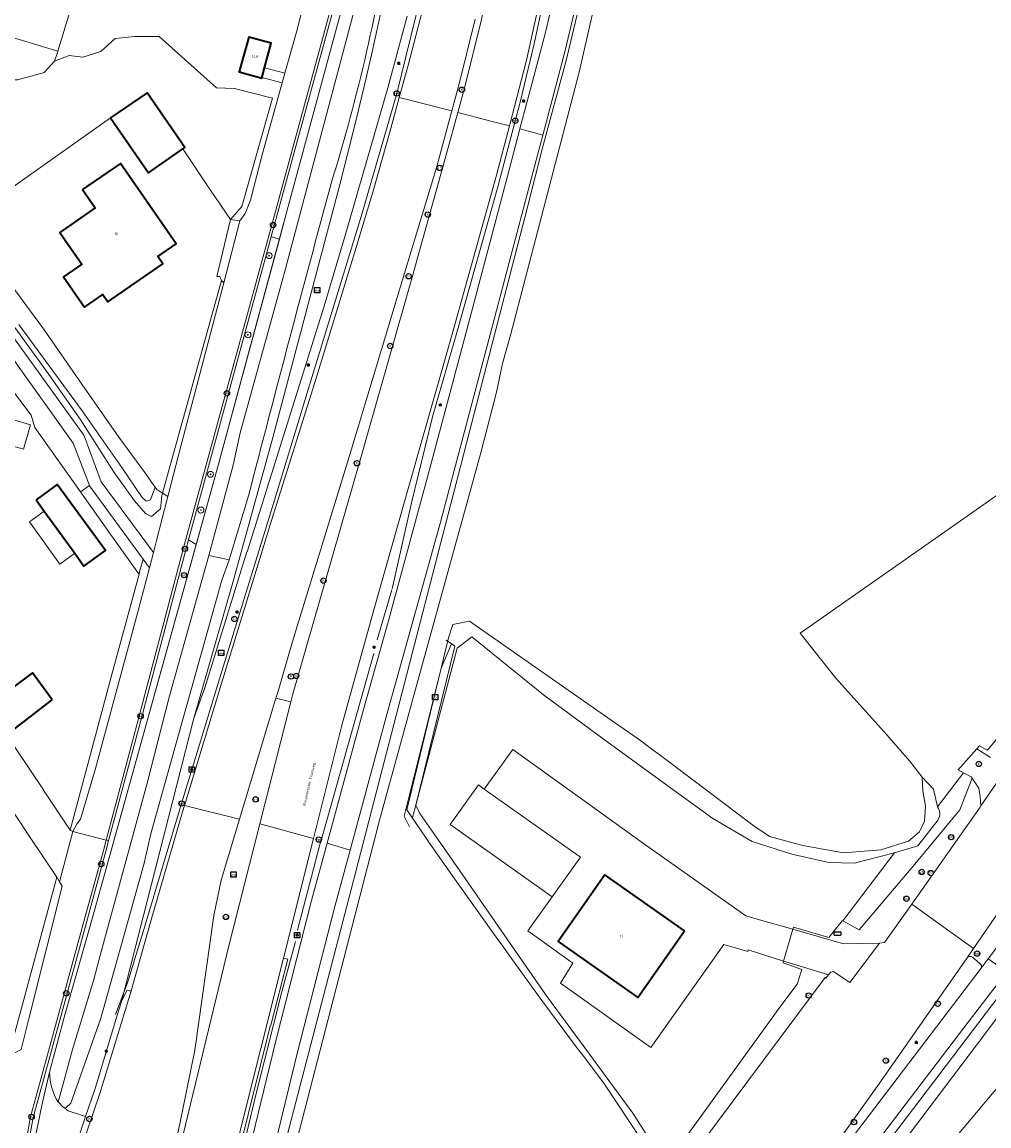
# Model space of a CAD drawing. Header units: metres. Extents: x 73718 to 76933, y 443658 to 446696.
# Tile 74 of 161: x 75033 to 75164, y 445625 to 445774. Entities that reach past the tile are written whole.
import ezdxf
from ezdxf.enums import TextEntityAlignment as Align

# ---------------------------------------------------------------- set-up
doc = ezdxf.new("R2010")
doc.units = ezdxf.units.M
for name, color, linetype, lineweight in [('B-WE-GK-BESCHOEIING-G', 130, 'GK-BESCHOEIING-SO', 18), ('B-WE-GR-BEPLANTING_CULTUUR_HEESTERS-GV', 90, 'Continuous', 18), ('B-WE-GR-BOOM-S', 90, 'Continuous', 25), ('B-WE-GR-HAAG-G', 90, 'GR-HAAG1-SO', 13), ('B-WE-IE-MEUBILAIR-S', 7, 'Continuous', 25), ('B-WE-IE-MEUBILAIR_WEGMEUBILAIR-G', 7, 'Continuous', 18), ('B-WE-IE-TERREINAFSCHEIDING_KUNSTMATIG_HEKWERK-G', 20, 'IE-TERREINAFSCHEIDING_KUNSTMATIG-SO', 18), ('B-WE-KW-KUNSTWERK_GELUIDSWERING_SCHERM-G', 170, 'Continuous', 18), ('B-WE-OG-BEBOUWING-GV', 7, 'Continuous', 35), ('B-WE-OG-BEBOUWING-T18', 10, 'Continuous', 18), ('B-WE-OG-BEBOUWING_LUIFEL-GV', 7, 'Continuous', 18), ('B-WE-OG-BEBOUWING_OVERBOUWING-GV', 7, 'Continuous', 18), ('B-WE-OG-BEBOUWING_SCHUUR-GV', 7, 'Continuous', 18), ('B-WE-OG-TERREIN_BEGROEID-GV', 7, 'Continuous', 18), ('B-WE-OG-TERREIN_ERF-GV', 7, 'Continuous', 18), ('B-WE-OG-TERREIN_OEVER-GV', 7, 'Continuous', 18), ('B-WE-OG-TOPOGRAFIE-T18', 10, 'Continuous', 18), ('B-WE-OG-WATER_SLOOT-GV', 120, 'Continuous', 18), ('B-WE-OG-WEG-GV', 7, 'Continuous', 18), ('B-WE-VH-GESLOTENVERHARDING_ASFALT-GV', 10, 'Continuous', 18), ('B-WE-VH-GESLOTENVERHARDING_BETON-GV', 10, 'Continuous', 18), ('B-WE-VH-GESLOTENVERHARDING_KUNSTSTOF-GV', 10, 'Continuous', 18), ('B-WE-VH-HALFVERHARDING-GV', 130, 'Continuous', 18), ('B-WE-VH-HALFVERHARDING_GRASBETONSTEEN-GV', 130, 'Continuous', 18), ('B-WE-VH-ONVERHARD-GV', 252, 'Continuous', 18), ('B-WE-VH-OPENVERHARDING-GV', 30, 'Continuous', 18), ('B-WE-VH-OPENVERHARDING_BETONELEMENT-GV', 30, 'Continuous', 18), ('B-WE-VH-OPENVERHARDING_BETONSTRAATSTEEN-GV', 30, 'Continuous', 18), ('B-WE-VH-OPENVERHARDING_TEGEL-GV', 30, 'Continuous', 18)]:
    doc.layers.add(name, color=color, linetype=linetype, lineweight=lineweight)
doc.styles.add('NLCS-ISO', font='NLCS-ISO.ttf')
doc.styles.add('NLCS-ISO-M200-T18', font='NLCS-ISO.ttf', dxfattribs={"height": 0.36})
doc.linetypes.add('GK-BESCHOEIING-SO', pattern='A,18,-3,[1,NLCS.SHX,S=0.6,R=0,X=0,Y=0],-3', length=24)
doc.linetypes.add('GR-HAAG1-SO', pattern='A,6,[176,NLCS.SHX,S=0.125,R=0,X=0,Y=0],-2', length=8)
doc.linetypes.add('IE-TERREINAFSCHEIDING_KUNSTMATIG-SO', pattern='A,4,[82,NLCS.SHX,S=0.75,R=90,X=0,Y=0],4,-2', length=10)

# ---------------------------------------------------------------- blocks, each defined once
blk = doc.blocks.new('SIE-MEUBILAIR_BORD_LOCATIEPAAL-SO')
at = {"flags": 128}
blk.add_lwpolyline([(-1.8, 1.8), (1.8, 1.8), (1.8, -1.8), (-1.8, -1.8)], close=True, dxfattribs=at)
at = {"style": 'NLCS-ISO'}
blk.add_text('lp', height=1.8, dxfattribs=at).set_placement((0, 0), align=Align.MIDDLE_CENTER)
blk = doc.blocks.new('SIE-MEUBILAIR_BORD_VERKEER-SO')
at = {"flags": 128}
blk.add_lwpolyline([(-1.8, 1.8), (1.8, 1.8), (1.8, -1.8), (-1.8, -1.8)], close=True, dxfattribs=at)
at = {"style": 'NLCS-ISO'}
blk.add_text('vb', height=1.8, dxfattribs=at).set_placement((0, 0), align=Align.MIDDLE_CENTER)
blk = doc.blocks.new('SIE-MEUBILAIR_BORD_WEGWIJZER-SO')
at = {"flags": 128}
blk.add_lwpolyline([(-1.8, 1.8), (1.8, 1.8), (1.8, -1.8), (-1.8, -1.8)], close=True, dxfattribs=at)
at = {"style": 'NLCS-ISO'}
blk.add_text('ww', height=1.8, dxfattribs=at).set_placement((0, 0), align=Align.MIDDLE_CENTER)
blk = doc.blocks.new('SIE-MEUBILAIR_KAST-SO')
at = {"flags": 128}
blk.add_lwpolyline([(-2, -1), (2, -1, 0.414214), (2.5, -0.5), (2.5, 0.5, 0.414214), (2, 1), (-2, 1, 0.414214), (-2.5, 0.5), (-2.5, -0.5, 0.414214)], format="xyb", close=True, dxfattribs=at)
blk = doc.blocks.new('SIE-MEUBILAIR_PAAL_LICHTMAST-SO')
for points in [[(-0.62, 0), (-1, 0)], [(-0.71, 0.71), (-0.44, 0.44)], [(0, 1), (0, 0.62)], [(0.44, 0.44), (0.71, 0.71)], [(1, 0), (0.62, 0)], [(-0.71, -0.71), (-0.44, -0.44)], [(0, -0.62), (0, -1)], [(0.44, -0.44), (0.71, -0.71)]]:
    blk.add_lwpolyline(points)
blk.add_circle((0, 0), 0.5)
blk = doc.blocks.new('SIE-MEUBILAIR_PAAL_VERKEERSBORD-SO')
blk.add_circle((0, 0), 1.8)
at = {"style": 'NLCS-ISO'}
blk.add_text('vb', height=1.8, dxfattribs=at).set_placement((0, 0), align=Align.MIDDLE_CENTER)
blk = doc.blocks.new('SIE-MEUBILAIR_PAAL_HECTOMETER-SO')
blk.add_circle((0, 0), 1.8)
at = {"style": 'NLCS-ISO'}
blk.add_text('hm', height=1.8, dxfattribs=at).set_placement((0, 0), align=Align.MIDDLE_CENTER)
blk = doc.blocks.new('SIE-MEUBILAIR_PUT_RIOOLPUT-SO')
blk.add_circle((0, 0), 1.8)
at = {"style": 'NLCS-ISO'}
blk.add_text('RI', height=1.8, dxfattribs=at).set_placement((0, 0), align=Align.MIDDLE_CENTER)
blk = doc.blocks.new('SIE-MEUBILAIR_PUT_KOLK-SO')
blk.add_circle((0, 0), 1.8)
at = {"style": 'NLCS-ISO'}
blk.add_text('K', height=1.8, dxfattribs=at).set_placement((0, 0), align=Align.MIDDLE_CENTER)
blk = doc.blocks.new('SIE-MEUBILAIR_PUT-SO')
blk.add_circle((0, 0), 1.8)
at = {"style": 'NLCS-ISO'}
blk.add_text('P', height=1.8, dxfattribs=at).set_placement((0, 0), align=Align.MIDDLE_CENTER)
blk = doc.blocks.new('SGR-BOOM_GBKN-SO')
at = {"linetype": 'ByBlock', "lineweight": 18}
h = blk.add_hatch(color=0, dxfattribs=at)
h.dxf.hatch_style = 1
edge = h.paths.add_edge_path()
edge.add_arc((0, 0), 0.25, 0, 360)
at = {"color": 0, "linetype": 'ByBlock', "lineweight": 18}
for radius in [2, 0.25]:
    blk.add_circle((0, 0), radius, dxfattribs=at)
at = {"color": 0, "linetype": 'ByBlock', "lineweight": 18, "style": 'NLCS-ISO'}
blk.add_attdef('SOORT', (2.5, 0), '', height=1.5, dxfattribs=at)

msp = doc.modelspace()

# ---------------------------------------------------------------- linework, layer by layer
at = {"layer": 'B-WE-GK-BESCHOEIING-G', "flags": 128}
for points in [[(75120.504, 445909.013), (75116.606, 445906.42), (75117.655, 445893.752), (75118.347, 445879.726), (75118.688, 445864.966), (75118.653, 445852.324), (75118.045, 445833.914), (75115.928, 445810.199), (75115.389, 445804.652), (75113.332, 445791.759), (75110.706, 445777.499), (75108.28, 445766.791), (75101.044, 445739.062)], [(75101.044, 445739.062), (75098.997, 445731.359), (75097.912, 445727.541)], [(75097.912, 445727.541), (75097.128, 445723.673), (75095.04, 445715.671), (75086.636, 445685.243)], [(75085.388, 445665.089), (75084.686, 445666.507), (75085.502, 445669.768), (75089.672, 445686.444), (75091.04, 445689.738)], [(75086.636, 445685.243), (75081.199, 445665.462), (75081.147, 445665.265), (75071.231, 445626.78)], [(75150.778, 445661.573), (75153.932, 445662.526), (75156.657, 445666.026)]]:
    msp.add_lwpolyline(points, dxfattribs=at)
at = {"layer": 'B-WE-GK-BESCHOEIING-G'}
msp.add_lwpolyline([(75156.657, 445666.026, 0.3058606), (75156.602, 445667.762)], format="xyb", dxfattribs=at)
at = {"layer": 'B-WE-GR-BEPLANTING_CULTUUR_HEESTERS-GV', "flags": 128}
msp.add_lwpolyline([(75028.241, 445748.727), (75045.101, 445760.63), (75050.004, 445764.018), (75055.109, 445756.631), (75054.847, 445756.45), (75057.997, 445751.759), (75061.281, 445746.921), (75062.779, 445748.69), (75066.926, 445763.307), (75061.803, 445764.602), (75059.359, 445764.681), (75051.63, 445771.616), (75048.369, 445771.616), (75045.722, 445771.339), (75043.77, 445769.571), (75041.364, 445768.822), (75039.511, 445769.058), (75037.54, 445768.269), (75036.12, 445766.77), (75032.561, 445765.767)], dxfattribs=at)
for points in [[(75066.742, 445744.62), (75055.597, 445703.775), (75056.646, 445703.121), (75059.383, 445712.955), (75067.861, 445744.281)], [(75042.251, 445711.065), (75040.047, 445716.793), (75029.944, 445730.913), (75028.878, 445732.321), (75027.08, 445730.96), (75027.698, 445729.426), (75034.396, 445720.563), (75034.879, 445718.884), (75041.051, 445710.209)], [(75042.251, 445711.065), (75041.051, 445710.209), (75045.056, 445704.58), (75048.876, 445699.211), (75048.923, 445699.145), (75049.047, 445699.605), (75049.466, 445701.155), (75042.256, 445711.051)]]:
    msp.add_lwpolyline(points, close=True, dxfattribs=at)
at = {"layer": 'B-WE-GR-HAAG-G', "flags": 128}
for points in [[(75081.037, 445690.266), (75083.014, 445697.018)], [(75073.399, 445662.933), (75080.566, 445688.424)], [(75156.602, 445667.762), (75160.099, 445672.374)], [(75070.288, 445651.156), (75073.512, 445663.545)], [(75060.727, 445612.385), (75064.663, 445628.977), (75068.21, 445643.005), (75070.038, 445649.616)]]:
    msp.add_lwpolyline(points, dxfattribs=at)
at = {"layer": 'B-WE-IE-MEUBILAIR_WEGMEUBILAIR-G', "flags": 128}
for points in [[(75083.039, 445697.14), (75085.675, 445708.754), (75088.516, 445720.345), (75091.88, 445732.024), (75097.281, 445751.32), (75100.31, 445762.742), (75102.219, 445770.608), (75105.524, 445786.188), (75107.696, 445799.338), (75110.098, 445817.918), (75110.805, 445825.879), (75111.714, 445844.505), (75112.085, 445857.859), (75111.86, 445873.843), (75111.408, 445885.871), (75109.938, 445905.831), (75108.736, 445917.751), (75107.341, 445928.357), (75105.366, 445941.524), (75103.24, 445953.348), (75101.904, 445959.871), (75100.01, 445969.042), (75098.206, 445976.83), (75096.252, 445984.606)], [(75045.733, 445639.804), (75047.382, 445644.039), (75049.721, 445651.674), (75054.668, 445668.218), (75060.132, 445686.189), (75067.173, 445709.124), (75072.225, 445725.64), (75078.882, 445747.331), (75083.679, 445763.924), (75088.12, 445782.068), (75089.511, 445789.904), (75091.421, 445802.561)]]:
    msp.add_lwpolyline(points, dxfattribs=at)
at = {"layer": 'B-WE-IE-TERREINAFSCHEIDING_KUNSTMATIG_HEKWERK-G', "flags": 128}
for points in [[(75086.225, 445668.012), (75091.527, 445689.411)], [(75091.04, 445689.738), (75090.348, 445690.23)], [(75091.527, 445689.411), (75091.04, 445689.738)], [(75161.903, 445675.612), (75159.374, 445672.763)], [(75162.241, 445675.992), (75161.903, 445675.612)], [(75085.814, 445666.351), (75086.225, 445668.012)], [(75150.778, 445661.573), (75143.796, 445652.39)], [(75137.16, 445651.563), (75141.931, 445650.163), (75143.731, 445652.426)], [(75143.796, 445652.39), (75143.731, 445652.426)], [(75137.082, 445651.296), (75135.83, 445646.982)], [(75137.16, 445651.563), (75137.082, 445651.296)], [(75118.398, 445619.526), (75119.223, 445619.311), (75119.398, 445619.265), (75119.929, 445619.925), (75123.139, 445623.917), (75135.445, 445640.936), (75137.647, 445643.862), (75138.3, 445645.857)], [(75135.83, 445646.982), (75135.761, 445646.743)], [(75135.761, 445646.743), (75138.3, 445645.857)]]:
    msp.add_lwpolyline(points, dxfattribs=at)
at = {"layer": 'B-WE-KW-KUNSTWERK_GELUIDSWERING_SCHERM-G', "flags": 128}
msp.add_lwpolyline([(75095.32, 445872.294), (75095.448, 445858.238), (75095.202, 445844.309), (75094.359, 445828.315), (75093.237, 445816.495), (75091.667, 445804.508), (75089.974, 445803.365), (75081.914, 445797.921), (75080.905, 445793.62), (75077.105, 445778.57), (75068.781, 445747.682), (75059.383, 445712.955), (75044.363, 445658.984), (75042.227, 445651.418), (75038.93, 445639.741), (75036.845, 445631.996), (75035.881, 445627.763), (75032.206, 445610.094), (75028.107, 445593.431), (75024.175, 445579.671), (75021.512, 445571.126), (75020.205, 445567.473), (75019.707, 445566.082)], dxfattribs=at)
at = {"layer": 'B-WE-OG-BEBOUWING-GV', "flags": 128}
for points in [[(75065.492, 445766.096), (75065.553, 445766.322), (75065.834, 445767.362), (75065.844, 445767.398), (75066.738, 445770.708), (75063.736, 445771.51), (75062.716, 445767.824), (75062.441, 445766.83), (75065.463, 445765.989)], [(75045.101, 445760.63), (75050.206, 445753.242), (75054.847, 445756.45), (75055.109, 445756.631), (75050.004, 445764.018)], [(75041.318, 445750.977), (75043.028, 445748.502), (75038.257, 445745.204), (75041.225, 445740.91), (75038.765, 445739.21), (75041.586, 445735.129), (75044.046, 445736.829), (75044.728, 445735.841), (75052.132, 445740.958), (75051.449, 445741.946), (75053.917, 445743.651), (75046.418, 445754.502)], [(75035.064, 445709.151), (75036.155, 445707.637), (75040.257, 445701.945), (75040.675, 445701.365), (75041.493, 445700.231), (75044.417, 445702.338), (75037.87, 445711.219)], [(75037.226, 445682.197), (75034.56, 445685.849), (75028.86, 445681.595), (75031.668, 445677.918)], [(75122.455, 445651.076), (75111.728, 445658.588), (75105.435, 445649.601), (75116.162, 445642.09)]]:
    msp.add_lwpolyline(points, close=True, dxfattribs=at)
at = {"layer": 'B-WE-OG-BEBOUWING_LUIFEL-GV', "flags": 128}
msp.add_lwpolyline([(75036.155, 445707.637), (75034.143, 445706.194), (75038.233, 445700.493), (75040.257, 445701.945)], close=True, dxfattribs=at)
at = {"layer": 'B-WE-OG-BEBOUWING_OVERBOUWING-GV', "flags": 128}
msp.add_lwpolyline([(75034.288, 445719.269), (75030.99, 445720.228), (75030.031, 445716.929), (75033.329, 445715.97)], close=True, dxfattribs=at)
at = {"layer": 'B-WE-OG-BEBOUWING_SCHUUR-GV', "flags": 128}
msp.add_lwpolyline([(75094.687, 445670.729), (75090.895, 445665.389), (75104.633, 445655.631), (75108.426, 445660.971), (75095.465, 445670.176)], close=True, dxfattribs=at)
at = {"layer": 'B-WE-OG-TERREIN_BEGROEID-GV', "flags": 128}
for points in [[(75042.573, 445784.687), (75037.995, 445769.624), (75037.85, 445769.192), (75037.54, 445768.269), (75039.511, 445769.058), (75041.364, 445768.822), (75043.77, 445769.571), (75045.722, 445771.339), (75048.369, 445771.616), (75051.63, 445771.616), (75059.359, 445764.681), (75061.803, 445764.602), (75066.926, 445763.307), (75062.779, 445748.69), (75061.281, 445746.921), (75062.499, 445746.764), (75063.257, 445747.738), (75063.935, 445749.537), (75065.558, 445755.843), (75068.226, 445765.376), (75065.492, 445766.096), (75065.463, 445765.989), (75062.441, 445766.83), (75062.716, 445767.824), (75063.736, 445771.51), (75066.738, 445770.708), (75065.844, 445767.398), (75068.589, 445766.675), (75070.272, 445772.686), (75073.099, 445783.995)], [(75075.678, 445777.352), (75066.744, 445744.63), (75066.742, 445744.62), (75067.861, 445744.281), (75068.781, 445747.682), (75077.105, 445778.57)], [(75022.073, 445777.436), (75017.645, 445763.215), (75023.944, 445754.603), (75024.988, 445755.748), (75027.821, 445763.901), (75029.927, 445765.767), (75032.561, 445765.767), (75036.12, 445766.77), (75037.54, 445768.269), (75037.85, 445769.192), (75037.995, 445769.624), (75030.827, 445771.802), (75030.75, 445771.548), (75023.757, 445773.673)], [(75032.206, 445610.094), (75035.881, 445627.763), (75036.845, 445631.996), (75038.93, 445639.741), (75042.227, 445651.418), (75044.363, 445658.984), (75056.646, 445703.121), (75055.597, 445703.775), (75055.279, 445702.611), (75049.337, 445680.089), (75044.832, 445663.196), (75044.463, 445661.811), (75041.837, 445652.205), (75036.933, 445634.248), (75034.658, 445625.91), (75033.933, 445621.925), (75027.135, 445593.943)]]:
    msp.add_lwpolyline(points, dxfattribs=at)
for points in [[(75041.527, 445717.794), (75043.838, 445711.585), (75050.87, 445702.063), (75051.29, 445703.652), (75052.824, 445709.613), (75052.106, 445710.058), (75052.006, 445709.7), (75051.829, 445707.928), (75050.621, 445706.892), (75049.793, 445707.3), (75048.316, 445709.007), (75045.572, 445712.818), (75041, 445720.021), (75036.439, 445726.503), (75032.192, 445732.383), (75027.903, 445738.322), (75026.031, 445740.614), (75025.601, 445740.291), (75025.418, 445740.155), (75041.505, 445717.846)], [(75060.063, 445738.718), (75052.106, 445710.058), (75052.824, 445709.613), (75054.259, 445715.192), (75060.362, 445738.41)], [(75048.711, 445693.897), (75050.32, 445699.983), (75049.466, 445701.155), (75049.047, 445699.605), (75048.923, 445699.145), (75045.317, 445685.783), (75039.622, 445664.629), (75039.983, 445664.451), (75040.605, 445665.547), (75041.057, 445666.091), (75043.053, 445672.96)], [(75033.702, 445642.986), (75031.327, 445634.158), (75033.039, 445635.059), (75034.133, 445639.371), (75038.574, 445657.094), (75038.2, 445657.686), (75037.826, 445658.277)]]:
    msp.add_lwpolyline(points, close=True, dxfattribs=at)
at = {"layer": 'B-WE-OG-TERREIN_ERF-GV', "flags": 128}
for points in [[(75031.001, 445739.043), (75036.067, 445732.219), (75041.233, 445724.755), (75046.211, 445717.584), (75049.715, 445712.836), (75050.259, 445712.083), (75050.594, 445711.538), (75051.084, 445710.861), (75051.309, 445710.551), (75051.887, 445710.193), (75052.106, 445710.058), (75060.063, 445738.718), (75059.838, 445739.259), (75059.432, 445739.259), (75061.281, 445746.921), (75057.997, 445751.759), (75054.847, 445756.45), (75050.206, 445753.242), (75045.101, 445760.63), (75028.241, 445748.727)], [(75032.345, 445675.564), (75036.042, 445670.055), (75036.033, 445670.022), (75039.622, 445664.629), (75045.317, 445685.783), (75048.923, 445699.145), (75048.876, 445699.211), (75045.056, 445704.58), (75041.051, 445710.209), (75034.879, 445718.884), (75034.396, 445720.563), (75027.698, 445729.426)], [(75123.139, 445623.917), (75135.445, 445640.936), (75137.647, 445643.862), (75138.3, 445645.857), (75135.761, 445646.743), (75135.83, 445646.982), (75135.832, 445646.989), (75131.06, 445648.486), (75131.006, 445648.258), (75127.783, 445649.201), (75117.918, 445635.322), (75105.766, 445644.017), (75107.414, 445646.685), (75101.364, 445651.071), (75104.633, 445655.631), (75108.426, 445660.971), (75095.465, 445670.176), (75099.304, 445675.498), (75116.948, 445662.848), (75130.751, 445653.065), (75132.265, 445652.634), (75137.084, 445651.302), (75137.16, 445651.563), (75141.931, 445650.163), (75143.731, 445652.426), (75143.796, 445652.39), (75150.778, 445661.573), (75145.364, 445660.178), (75141.935, 445660.289), (75136.951, 445661.4), (75131.579, 445663.103), (75126.273, 445666.216), (75119.607, 445671.072), (75111.525, 445676.96), (75103.442, 445682.848), (75093.783, 445690.69), (75091.817, 445689.155), (75086.225, 445668.012), (75086.8, 445666.881), (75088.691, 445664.158), (75092.473, 445658.712), (75098.178, 445650.499), (75103.882, 445642.285), (75109.654, 445634.425), (75115.484, 445626.485), (75119.496, 445620.252)], [(75031.327, 445634.158), (75033.702, 445642.986), (75037.826, 445658.277), (75034.166, 445663.785), (75030.732, 445668.955)]]:
    msp.add_lwpolyline(points, dxfattribs=at)
for points in [[(75041.318, 445750.977), (75046.418, 445754.502), (75053.917, 445743.651), (75051.449, 445741.946), (75052.132, 445740.958), (75044.728, 445735.841), (75044.046, 445736.829), (75041.586, 445735.129), (75038.765, 445739.21), (75041.225, 445740.91), (75038.257, 445745.204), (75043.028, 445748.502)], [(75154.517, 445671.759), (75156.057, 445670.146), (75156.602, 445667.762), (75160.099, 445672.374), (75159.374, 445672.763), (75161.903, 445675.612), (75162.241, 445675.992), (75163.264, 445675.392), (75163.605, 445675.703), (75184.964, 445701.806), (75184.854, 445701.834), (75183.432, 445703.539), (75179.794, 445708.181), (75173.714, 445716.147), (75157.114, 445704.521), (75138.077, 445691.164), (75142.854, 445685.127), (75149.732, 445677.479), (75152.797, 445673.965)], [(75036.155, 445707.637), (75035.064, 445709.151), (75037.87, 445711.219), (75044.417, 445702.338), (75041.493, 445700.231), (75040.675, 445701.365), (75040.257, 445701.945)], [(75031.668, 445677.918), (75028.86, 445681.595), (75034.56, 445685.849), (75037.226, 445682.197)], [(75135.832, 445646.989), (75137.082, 445651.296), (75137.084, 445651.302), (75132.265, 445652.634), (75130.751, 445653.065), (75116.948, 445662.848), (75099.304, 445675.498), (75095.465, 445670.176), (75108.426, 445660.971), (75104.633, 445655.631), (75101.364, 445651.071), (75107.414, 445646.685), (75105.766, 445644.017), (75117.918, 445635.322), (75127.783, 445649.201), (75131.006, 445648.258), (75131.06, 445648.486)], [(75122.455, 445651.076), (75116.162, 445642.09), (75105.435, 445649.601), (75111.728, 445658.588)]]:
    msp.add_lwpolyline(points, close=True, dxfattribs=at)
at = {"layer": 'B-WE-OG-TERREIN_OEVER-GV', "flags": 128}
for points in [[(75056.303, 445679.717), (75061.48, 445697.682), (75066.968, 445717.541), (75075.914, 445751.272), (75077.051, 445755.729), (75078.154, 445760.194), (75079.224, 445764.668), (75080.261, 445769.149), (75081.264, 445773.639), (75082.233, 445778.135), (75083.169, 445782.639), (75084.071, 445787.149), (75084.977, 445792.319), (75085.044, 445793.306), (75084.774, 445794.136), (75084.066, 445795.03), (75083.536, 445795.309), (75083.005, 445795.333), (75082.058, 445794.999), (75081.418, 445794.461), (75080.905, 445793.62), (75081.992, 445793.664), (75083.744, 445793.411), (75083.077, 445787.419)], [(75079.728, 445784.371), (75081.992, 445793.664), (75080.905, 445793.62), (75077.105, 445778.57), (75068.781, 445747.682), (75067.861, 445744.281), (75059.383, 445712.955), (75056.646, 445703.121), (75044.363, 445658.984), (75042.227, 445651.418), (75038.93, 445639.741), (75036.845, 445631.996)], [(75038.035, 445627.975), (75039.95, 445635.075), (75042.854, 445644.488), (75043.745, 445647.927), (75050.035, 445670.978), (75052.972, 445682.542), (75058.331, 445701.67), (75061.635, 445713.804), (75062.548, 445718.171), (75068.558, 445739.788), (75077.746, 445774.438), (75079.728, 445784.371)], [(75108.776, 445777.794), (75106.497, 445768.348), (75103.335, 445756.586), (75101.369, 445748.761), (75078.129, 445658.896), (75065.176, 445609.142), (75065.824, 445608.954), (75065.599, 445607.982), (75064.921, 445608.166), (75060.912, 445592.765)], [(75108.28, 445766.791), (75110.706, 445777.499)], [(75068.924, 445617.953), (75071.231, 445626.78), (75081.147, 445665.265), (75081.199, 445665.462), (75086.636, 445685.243), (75095.04, 445715.671), (75097.128, 445723.673), (75097.912, 445727.541), (75098.997, 445731.359), (75101.044, 445739.062), (75108.28, 445766.791)], [(75032.192, 445732.383), (75036.439, 445726.503), (75041, 445720.021), (75045.572, 445712.818), (75048.316, 445709.007), (75049.793, 445707.3), (75050.621, 445706.892), (75051.829, 445707.928), (75052.006, 445709.7), (75052.106, 445710.058), (75051.887, 445710.193), (75051.309, 445710.551), (75051.084, 445710.861), (75050.469, 445709.17), (75049.923, 445708.978), (75049.863, 445709.03), (75049.862, 445709.03), (75049.86, 445709.033), (75049.357, 445709.476), (75046.603, 445713.505), (75041.258, 445721.125), (75032.723, 445732.771)], [(75063.699, 445709.708), (75061.091, 445701.085), (75060.111, 445698.342), (75050.571, 445664.32), (75049.566, 445660.021), (75043.757, 445639.298), (75039.742, 445627.836), (75039.1, 445627.239), (75038.92, 445627.167), (75039.382, 445626.809), (75041.712, 445626.024), (75043.036, 445629.952), (75046, 445639.712), (75046.59, 445641.654), (75056.303, 445679.717)], [(75143.918, 445661.556), (75138.415, 445662.562), (75133.934, 445663.775), (75132.889, 445664.474), (75132.059, 445665.029), (75121.197, 445673.188), (75116.221, 445676.925), (75113.047, 445679.141), (75093.469, 445692.809), (75091.221, 445692.336), (75090.657, 445690.54), (75089.672, 445686.444), (75085.048, 445667.355), (75087.543, 445663.684), (75088.015, 445662.99), (75091.526, 445658.04), (75097.311, 445649.884), (75097.733, 445649.289), (75099.142, 445647.331), (75103.365, 445641.504), (75107.879, 445635.447), (75109.01, 445633.941), (75111.692, 445630.372), (75116.661, 445622.879)], [(75119.496, 445620.252), (75115.484, 445626.485), (75109.654, 445634.425), (75103.882, 445642.285), (75098.178, 445650.499), (75092.473, 445658.712), (75088.691, 445664.158), (75086.8, 445666.881), (75086.225, 445668.012), (75091.817, 445689.155), (75093.783, 445690.69), (75103.442, 445682.848), (75111.525, 445676.96), (75119.607, 445671.072), (75126.273, 445666.216), (75131.579, 445663.103), (75136.951, 445661.4), (75141.935, 445660.289), (75145.364, 445660.178), (75150.778, 445661.573), (75153.932, 445662.526), (75156.657, 445666.026)], [(75156.602, 445667.762), (75156.057, 445670.146), (75154.517, 445671.759), (75154.607, 445669.864), (75154.978, 445667.854), (75154.819, 445665.843), (75154.131, 445664.414), (75152.649, 445663.144), (75148.945, 445661.98), (75143.918, 445661.556)], [(75169.259, 445648.063), (75152.501, 445625.976), (75129.815, 445596.245), (75129.628, 445594.768), (75130.393, 445593.119), (75132.082, 445592.532), (75132.799, 445592.478), (75133.121, 445592.817), (75131.894, 445593.761), (75131.625, 445593.911), (75131.178, 445594.428), (75131.059, 445594.847), (75131.106, 445595.498), (75131.907, 445596.592), (75135.391, 445601.07), (75145.874, 445614.543), (75161.845, 445635.63), (75172.549, 445649.871)]]:
    msp.add_lwpolyline(points, dxfattribs=at)
at = {"layer": 'B-WE-OG-TERREIN_OEVER-GV'}
for points in [[(75083.077, 445787.419, -0.0355544), (75074.878, 445751.949)], [(75074.878, 445751.949, 0.0034363), (75063.699, 445709.708)], [(75156.657, 445666.026, 0.3058606), (75156.602, 445667.762)], [(75036.845, 445631.996, 0.1288273), (75038.035, 445627.975)]]:
    msp.add_lwpolyline(points, format="xyb", dxfattribs=at)
at = {"layer": 'B-WE-OG-WATER_SLOOT-GV', "flags": 128}
for points in [[(75083.077, 445787.419), (75083.744, 445793.411), (75081.992, 445793.664), (75079.728, 445784.371), (75077.746, 445774.438), (75068.558, 445739.788), (75062.548, 445718.171), (75061.635, 445713.804), (75058.331, 445701.67), (75061.091, 445701.085), (75063.699, 445709.708)], [(75110.706, 445777.499), (75108.28, 445766.791), (75101.044, 445739.062), (75098.997, 445731.359), (75097.912, 445727.541), (75097.128, 445723.673), (75095.04, 445715.671), (75086.636, 445685.243), (75081.199, 445665.462), (75081.147, 445665.265), (75071.231, 445626.78), (75068.924, 445617.953)], [(75032.723, 445732.771), (75041.258, 445721.125), (75046.603, 445713.505), (75049.357, 445709.476), (75049.86, 445709.033), (75049.862, 445709.03), (75049.863, 445709.03), (75049.923, 445708.978), (75050.469, 445709.17), (75051.084, 445710.861), (75050.594, 445711.538), (75050.259, 445712.083), (75049.715, 445712.836), (75046.211, 445717.584), (75041.233, 445724.755), (75036.067, 445732.219), (75031.001, 445739.043)], [(75116.661, 445622.879), (75111.692, 445630.372), (75109.01, 445633.941), (75107.879, 445635.447), (75103.365, 445641.504), (75099.142, 445647.331), (75097.733, 445649.289), (75097.311, 445649.884), (75091.526, 445658.04), (75088.015, 445662.99), (75087.543, 445663.684), (75085.048, 445667.355), (75089.672, 445686.444), (75090.657, 445690.54), (75091.221, 445692.336), (75093.469, 445692.809), (75113.047, 445679.141), (75116.221, 445676.925), (75121.197, 445673.188), (75132.059, 445665.029), (75132.889, 445664.474), (75133.934, 445663.775), (75138.415, 445662.562), (75143.918, 445661.556), (75148.945, 445661.98), (75152.649, 445663.144), (75154.131, 445664.414), (75154.819, 445665.843), (75154.978, 445667.854), (75154.607, 445669.864), (75154.517, 445671.759), (75152.797, 445673.965), (75149.732, 445677.479), (75142.854, 445685.127), (75138.077, 445691.164), (75157.114, 445704.521), (75173.714, 445716.147)]]:
    msp.add_lwpolyline(points, dxfattribs=at)
at = {"layer": 'B-WE-OG-WATER_SLOOT-GV'}
for points in [[(75074.878, 445751.949, 0.0355544), (75083.077, 445787.419)], [(75063.699, 445709.708, -0.0034363), (75074.878, 445751.949)]]:
    msp.add_lwpolyline(points, format="xyb", dxfattribs=at)
at = {"layer": 'B-WE-OG-WATER_SLOOT-GV', "flags": 128}
for points in [[(75058.331, 445701.67), (75052.972, 445682.542), (75050.035, 445670.978), (75043.745, 445647.927), (75042.854, 445644.488), (75039.95, 445635.075), (75038.035, 445627.975), (75038.096, 445627.915), (75038.619, 445627.401), (75038.92, 445627.167), (75039.1, 445627.239), (75039.742, 445627.836), (75043.757, 445639.298), (75049.566, 445660.021), (75050.571, 445664.32), (75060.111, 445698.342), (75061.091, 445701.085)], [(75180.912, 445649.653), (75180.886, 445650.341), (75180.265, 445651.496), (75178.64, 445652.876), (75177.491, 445653.666), (75175.847, 445653.58), (75174.991, 445652.943), (75172.549, 445649.871), (75161.845, 445635.63), (75145.874, 445614.543), (75135.391, 445601.07), (75131.907, 445596.592), (75131.106, 445595.498), (75131.059, 445594.847), (75131.178, 445594.428), (75131.625, 445593.911), (75131.894, 445593.761), (75133.121, 445592.817), (75133.335, 445592.652), (75180.905, 445649.251), (75180.859, 445649.591)]]:
    msp.add_lwpolyline(points, close=True, dxfattribs=at)
at = {"layer": 'B-WE-OG-WEG-GV', "flags": 128}
for points in [[(75103.908, 445780.865), (75101.173, 445768.41), (75098.869, 445759.566), (75097.141, 445752.928), (75091.133, 445731.489), (75085.357, 445711.112), (75080.564, 445694.308), (75076.239, 445678.583), (75072.451, 445663.513), (75068.398, 445647.391), (75068.98, 445647.252), (75066.675, 445638.345), (75066.673, 445638.347), (75064.404, 445629.408), (75059.955, 445611.34)], [(75060.912, 445592.765), (75064.921, 445608.166), (75064.655, 445608.238), (75064.923, 445609.215), (75065.176, 445609.142), (75078.129, 445658.896), (75101.369, 445748.761), (75103.335, 445756.586), (75106.497, 445768.348), (75108.776, 445777.794)], [(75108.087, 445776.931), (75106.35, 445769.547), (75103.372, 445758.287), (75102.488, 445754.944), (75096.492, 445732.277), (75089.554, 445706.155), (75083.71, 445685.201), (75082.245, 445679.891), (75077.378, 445661.926), (75075.327, 445654.354), (75070.245, 445634.524), (75065.802, 445616.194)], [(75085.064, 445774.339), (75082.462, 445764.663), (75076.725, 445744.758), (75073.826, 445735.12), (75063.488, 445702.154), (75063.482, 445702.136), (75057.8, 445683.832), (75056.303, 445679.717), (75046.59, 445641.654), (75047.305, 445643.043), (75047.636, 445642.992), (75047.871, 445642.955), (75050.58, 445652.543), (75054.793, 445667.087), (75055.056, 445667.957), (75059.803, 445683.692), (75066.767, 445706.362), (75072.843, 445725.707), (75078.139, 445743.005), (75080.464, 445750.617), (75082.877, 445759.193), (75084.017, 445763.394), (75085.153, 445767.578), (75087.376, 445776.02)], [(75074.284, 445662.872), (75079.193, 445680.894), (75082.587, 445693.007), (75088.164, 445713.539), (75093.523, 445733.58), (75098.82, 445753.645), (75100.275, 445759.14), (75102.325, 445766.878), (75103.753, 445772.301), (75104.447, 445775.22)], [(75081.264, 445773.639), (75080.261, 445769.149), (75079.224, 445764.668), (75078.154, 445760.194), (75077.051, 445755.729), (75075.914, 445751.272), (75066.968, 445717.541), (75061.48, 445697.682), (75056.303, 445679.717), (75057.8, 445683.832), (75063.482, 445702.136), (75063.488, 445702.154), (75073.826, 445735.12), (75076.725, 445744.758), (75082.462, 445764.663), (75085.064, 445774.339)], [(75163.605, 445675.703), (75163.264, 445675.392), (75162.241, 445675.992), (75161.903, 445675.612), (75163.74, 445674.408)], [(75156.657, 445666.026), (75153.932, 445662.526), (75150.778, 445661.573), (75143.796, 445652.39), (75146.017, 445651.177), (75153.505, 445660.027), (75159.569, 445667.36), (75161.243, 445671.639)], [(75161.243, 445671.639), (75161.115, 445671.829), (75160.099, 445672.374), (75156.602, 445667.762)], [(75177.745, 445666.19), (75176.459, 445667.048), (75175.615, 445666.831), (75174.815, 445666.549), (75172.328, 445664.11), (75165.217, 445654.173), (75161.448, 445648.68), (75160.58, 445647.415)], [(75162.459, 445646.032), (75163.41, 445647.287), (75177.745, 445666.19)], [(75062.57, 445616.488), (75067.367, 445636.213), (75072.178, 445655.14), (75074.284, 445662.872)], [(75161.282, 445647.491), (75162.305, 445646.655)], [(75036.845, 445631.996), (75035.881, 445627.763), (75032.206, 445610.094), (75028.107, 445593.431), (75024.175, 445579.671), (75021.512, 445571.126), (75020.205, 445567.473), (75022.916, 445566.73), (75027.001, 445582.316), (75033.518, 445604.556), (75035.978, 445609.633)], [(75035.978, 445609.633), (75035.807, 445609.681), (75035.411, 445610.592), (75037.812, 445615.758), (75040.566, 445622.626), (75041.712, 445626.024), (75039.382, 445626.809), (75038.92, 445627.167), (75038.619, 445627.401), (75038.096, 445627.915), (75038.035, 445627.975)]]:
    msp.add_lwpolyline(points, dxfattribs=at)
for points in [[(75162.333, 445667.726), (75162.403, 445667.888), (75162.324, 445669.167), (75162.154, 445670.294), (75161.243, 445671.639), (75159.569, 445667.36), (75153.505, 445660.027), (75146.017, 445651.177), (75143.796, 445652.39), (75143.731, 445652.426), (75141.931, 445650.163), (75137.16, 445651.563), (75137.084, 445651.302), (75137.082, 445651.296), (75143.897, 445649.289), (75148.754, 445649.407), (75149.449, 445649.47), (75153.116, 445654.666)], [(75120.734, 445616.992), (75141.413, 445644.753), (75141.52, 445644.681), (75141.882, 445645.131), (75138.516, 445646.16), (75135.83, 445646.982), (75135.761, 445646.743), (75138.3, 445645.857), (75137.647, 445643.862), (75135.445, 445640.936), (75123.139, 445623.917), (75119.929, 445619.925), (75118.076, 445617.493), (75116.702, 445615.874), (75117.421, 445614.957), (75117.563, 445612.972)]]:
    msp.add_lwpolyline(points, close=True, dxfattribs=at)
at = {"layer": 'B-WE-OG-WEG-GV'}
for points in [[(75156.602, 445667.762, -0.3058606), (75156.657, 445666.026)], [(75160.58, 445647.415, -0.4188295), (75161.282, 445647.491)], [(75162.305, 445646.655, -0.4017348), (75162.459, 445646.032)], [(75038.035, 445627.975, -0.1288273), (75036.845, 445631.996)]]:
    msp.add_lwpolyline(points, format="xyb", dxfattribs=at)
at = {"layer": 'B-WE-VH-GESLOTENVERHARDING_ASFALT-GV', "flags": 128}
for points in [[(75111.432, 445859.194), (75108.863, 445859.28), (75107.863, 445859.307), (75106.852, 445859.334), (75104.261, 445859.404), (75104.177, 445848.17), (75103.675, 445836.584), (75103.043, 445825.805), (75101.87, 445813.87), (75100.166, 445801.356), (75098.5, 445790.685), (75096.789, 445781.832), (75095.058, 445773.734), (75092.872, 445764.825), (75091.914, 445761.35), (75096.364, 445760.198), (75098.869, 445759.566), (75101.173, 445768.41), (75103.908, 445780.865), (75106.431, 445794.801), (75108.725, 445810.817), (75110.239, 445826.61), (75111.129, 445842.824)], [(75091.097, 445761.562), (75084.167, 445763.356), (75084.017, 445763.394), (75082.877, 445759.193), (75080.464, 445750.617), (75078.139, 445743.005), (75072.843, 445725.707), (75066.767, 445706.362), (75059.803, 445683.692), (75055.056, 445667.957), (75062.485, 445666.128), (75067.382, 445682.418), (75067.671, 445683.381), (75069.639, 445690.056), (75077.39, 445715.407), (75084.726, 445739.718), (75089.069, 445754.098)], [(75091.133, 445731.489), (75097.141, 445752.928), (75098.869, 445759.566), (75096.364, 445760.198), (75091.914, 445761.35), (75089.844, 445753.835), (75085.753, 445739.178), (75078.774, 445714.664), (75069.607, 445682.81), (75069.384, 445681.931), (75065.21, 445665.463), (75072.451, 445663.513), (75076.239, 445678.583), (75080.564, 445694.308), (75085.357, 445711.112)], [(75062.485, 445666.128), (75055.056, 445667.957), (75054.793, 445667.087), (75050.58, 445652.543), (75047.871, 445642.955), (75043.646, 445629.138), (75041.19, 445621.857), (75037.654, 445613.25), (75035.978, 445609.633), (75033.518, 445604.556), (75027.001, 445582.316), (75022.916, 445566.73), (75037.25, 445562.804), (75037.272, 445562.882), (75053.69, 445621.863), (75054.44, 445625.026), (75056.43, 445634.965), (75059.026, 445653.139), (75060.006, 445657.881)], [(75068.398, 445647.391), (75072.451, 445663.513), (75065.21, 445665.463), (75061.096, 445649.234), (75053.763, 445618.979), (75052.115, 445612.513), (75042.044, 445575.113), (75039.414, 445565.76), (75046.948, 445564.024), (75051.144, 445579.708), (75053.955, 445589.521), (75058.014, 445605.301), (75062.271, 445623.019)], [(75148.665, 445630.374), (75160.58, 445647.415), (75161.448, 445648.68), (75153.116, 445654.666), (75149.449, 445649.47), (75148.754, 445649.407), (75144.744, 445644.097), (75142.576, 445645.599), (75142.183, 445645.506), (75141.882, 445645.131), (75141.52, 445644.681), (75141.413, 445644.753), (75120.734, 445616.992), (75117.563, 445612.972), (75108.803, 445601.896), (75120.824, 445592.906), (75126.354, 445600.186), (75129.156, 445603.901), (75134.113, 445610.5), (75143.958, 445623.811)], [(75047.636, 445642.992), (75047.305, 445643.043), (75046.59, 445641.654), (75046, 445639.712), (75043.036, 445629.952), (75041.712, 445626.024), (75040.566, 445622.626), (75037.812, 445615.758), (75035.411, 445610.592), (75035.807, 445609.681), (75035.978, 445609.633), (75037.654, 445613.25), (75041.19, 445621.857), (75043.646, 445629.138), (75047.871, 445642.955)]]:
    msp.add_lwpolyline(points, close=True, dxfattribs=at)
for points in [[(75073.099, 445783.995), (75070.272, 445772.686), (75068.589, 445766.675), (75068.226, 445765.376), (75065.558, 445755.843), (75063.935, 445749.537), (75063.257, 445747.738), (75062.499, 445746.764), (75060.362, 445738.41), (75054.259, 445715.192), (75052.824, 445709.613), (75051.29, 445703.652), (75050.87, 445702.063), (75050.32, 445699.983), (75048.711, 445693.897), (75043.053, 445672.96), (75041.057, 445666.091), (75040.605, 445665.547), (75039.983, 445664.451), (75044.493, 445663.283), (75048.999, 445680.179), (75054.941, 445702.702), (75066.407, 445744.722), (75075.34, 445777.442)], [(75087.376, 445776.02), (75085.153, 445767.578), (75084.017, 445763.394), (75084.167, 445763.356), (75091.097, 445761.562), (75092.046, 445765.05), (75094.242, 445773.951)], [(75167.475, 445675.17), (75162.403, 445667.888), (75162.333, 445667.726), (75153.116, 445654.666), (75161.448, 445648.68), (75165.217, 445654.173), (75172.328, 445664.11), (75181.667, 445677.143), (75185.211, 445681.936), (75186.335, 445683.324), (75187.271, 445684.027), (75192.986, 445691.246), (75192.454, 445691.478), (75203.972, 445706.313), (75222.328, 445729.743)], [(75026.796, 445594.03), (75033.591, 445621.998), (75034.316, 445625.988), (75036.595, 445634.34), (75041.5, 445652.297), (75044.125, 445661.902), (75044.493, 445663.283), (75039.983, 445664.451), (75038.2, 445657.686), (75038.574, 445657.094), (75034.133, 445639.371), (75033.039, 445635.059)]]:
    msp.add_lwpolyline(points, dxfattribs=at)
at = {"layer": 'B-WE-VH-GESLOTENVERHARDING_BETON-GV', "flags": 128}
msp.add_lwpolyline([(75094.242, 445773.951), (75092.046, 445765.05), (75091.097, 445761.562), (75089.069, 445754.098), (75084.726, 445739.718), (75077.39, 445715.407), (75069.639, 445690.056), (75067.671, 445683.381), (75067.382, 445682.418), (75069.384, 445681.931), (75069.607, 445682.81), (75078.774, 445714.664), (75085.753, 445739.178), (75089.844, 445753.835), (75091.914, 445761.35), (75092.872, 445764.825), (75095.058, 445773.734)], dxfattribs=at)
at = {"layer": 'B-WE-VH-GESLOTENVERHARDING_KUNSTSTOF-GV', "flags": 128}
msp.add_lwpolyline([(75037.995, 445769.624), (75042.573, 445784.687), (75029.701, 445788.599), (75028.412, 445788.991), (75023.757, 445773.673), (75030.75, 445771.548), (75030.827, 445771.802)], close=True, dxfattribs=at)
at = {"layer": 'B-WE-VH-HALFVERHARDING-GV', "flags": 128}
msp.add_lwpolyline([(75163.74, 445674.408), (75161.903, 445675.612), (75159.374, 445672.763), (75160.099, 445672.374), (75161.115, 445671.829), (75161.243, 445671.639), (75162.154, 445670.294), (75162.324, 445669.167), (75162.403, 445667.888), (75167.475, 445675.17)], dxfattribs=at)
at = {"layer": 'B-WE-VH-HALFVERHARDING_GRASBETONSTEEN-GV', "flags": 128}
msp.add_lwpolyline([(75059.955, 445611.34), (75064.404, 445629.408), (75066.673, 445638.347), (75066.675, 445638.345), (75068.98, 445647.252), (75068.398, 445647.391), (75062.271, 445623.019), (75058.014, 445605.301), (75053.955, 445589.521), (75051.144, 445579.708), (75046.948, 445564.024), (75047.166, 445563.95), (75047.547, 445563.821), (75047.493, 445563.57), (75047.632, 445563.53), (75048.63, 445565.462), (75053.713, 445584.861), (75056.299, 445594.991), (75055.755, 445595.129)], close=True, dxfattribs=at)
at = {"layer": 'B-WE-VH-ONVERHARD-GV', "flags": 128}
msp.add_lwpolyline([(75180.905, 445649.251), (75133.335, 445592.652), (75133.121, 445592.817), (75132.799, 445592.478), (75131.936, 445591.603), (75134.397, 445588.654), (75136.625, 445580.3), (75144.393, 445537.351), (75168.091, 445400.097)], dxfattribs=at)
at = {"layer": 'B-WE-VH-OPENVERHARDING-GV', "flags": 128}
msp.add_lwpolyline([(75038.2, 445657.686), (75039.983, 445664.451), (75039.622, 445664.629), (75036.033, 445670.022), (75036.042, 445670.055), (75032.345, 445675.564), (75028.478, 445681.552), (75031.016, 445683.51), (75024.172, 445693.634), (75020.331, 445699.36), (75016.494, 445696.597), (75023.394, 445684.847), (75021.677, 445683.601), (75017.723, 445680.712), (75020.9, 445676.364), (75018.415, 445674.549), (75021.204, 445670.731), (75026.571, 445674.652), (75030.732, 445668.955), (75034.166, 445663.785), (75037.826, 445658.277)], close=True, dxfattribs=at)
at = {"layer": 'B-WE-VH-OPENVERHARDING_BETONELEMENT-GV', "flags": 128}
for points in [[(75044.493, 445663.283), (75044.832, 445663.196), (75049.337, 445680.089), (75055.279, 445702.611), (75055.597, 445703.775), (75066.742, 445744.62), (75066.744, 445744.63), (75075.678, 445777.352), (75077.153, 445783.1), (75076.814, 445783.187), (75075.34, 445777.442), (75066.407, 445744.722), (75054.941, 445702.702), (75048.999, 445680.179)], [(75044.832, 445663.196), (75044.493, 445663.283), (75044.125, 445661.902), (75041.5, 445652.297), (75036.595, 445634.34), (75034.316, 445625.988), (75033.591, 445621.998), (75026.796, 445594.03), (75022.468, 445578.024), (75019.707, 445569.323), (75017.327, 445563.813), (75017.639, 445563.651), (75020.035, 445569.2), (75022.804, 445577.925), (75027.135, 445593.943), (75033.933, 445621.925), (75034.658, 445625.91), (75036.933, 445634.248), (75041.837, 445652.205), (75044.463, 445661.811)], [(75147.177, 445620.986), (75160.859, 445638.911), (75165.92, 445645.542), (75163.41, 445647.287), (75162.459, 445646.032), (75134.648, 445609.481), (75130.234, 445603.689), (75126.782, 445599.236), (75121.881, 445592.721), (75101.508, 445566.09), (75098.589, 445562.124), (75100.879, 445560.287), (75113.153, 445576.315), (75124.873, 445591.579), (75127.943, 445595.642)]]:
    msp.add_lwpolyline(points, close=True, dxfattribs=at)
msp.add_lwpolyline([(75177.745, 445666.19), (75163.41, 445647.287), (75165.92, 445645.542)], dxfattribs=at)
at = {"layer": 'B-WE-VH-OPENVERHARDING_BETONSTRAATSTEEN-GV', "flags": 128}
for points in [[(75062.499, 445746.764), (75061.281, 445746.921), (75059.432, 445739.259), (75059.838, 445739.259), (75060.063, 445738.718), (75060.362, 445738.41)], [(75065.21, 445665.463), (75069.384, 445681.931), (75067.382, 445682.418), (75062.485, 445666.128), (75060.006, 445657.881), (75059.026, 445653.139), (75056.43, 445634.965), (75054.44, 445625.026), (75053.69, 445621.863), (75037.272, 445562.882), (75037.25, 445562.804), (75035.952, 445558.196), (75034.738, 445553.884), (75033.579, 445549.424), (75033.737, 445549.14), (75034.397, 445548.951), (75034.751, 445549.179), (75039.414, 445565.76), (75042.044, 445575.113), (75052.115, 445612.513), (75053.763, 445618.979), (75061.096, 445649.234)], [(75135.832, 445646.989), (75135.83, 445646.982), (75138.516, 445646.16), (75141.882, 445645.131), (75142.183, 445645.506), (75142.576, 445645.599), (75144.744, 445644.097), (75148.754, 445649.407), (75143.897, 445649.289), (75137.082, 445651.296)]]:
    msp.add_lwpolyline(points, close=True, dxfattribs=at)
for points in [[(75160.58, 445647.415), (75148.665, 445630.374), (75143.958, 445623.811), (75134.113, 445610.5)], [(75162.305, 445646.655), (75161.282, 445647.491)], [(75134.257, 445609.786), (75134.648, 445609.481), (75162.459, 445646.032)]]:
    msp.add_lwpolyline(points, dxfattribs=at)
at = {"layer": 'B-WE-VH-OPENVERHARDING_BETONSTRAATSTEEN-GV'}
for points in [[(75161.282, 445647.491, 0.4188295), (75160.58, 445647.415)], [(75162.459, 445646.032, 0.4017348), (75162.305, 445646.655)]]:
    msp.add_lwpolyline(points, format="xyb", dxfattribs=at)
at = {"layer": 'B-WE-VH-OPENVERHARDING_TEGEL-GV', "flags": 128}
for points in [[(75116.21, 445859.123), (75112.924, 445859.189), (75112.869, 445850.245), (75112.524, 445839.068), (75111.802, 445826.953), (75110.9, 445816.552), (75109.71, 445806.027), (75108.502, 445797.41), (75107.121, 445788.775), (75105.625, 445781.074), (75104.447, 445775.22), (75103.753, 445772.301), (75102.325, 445766.878), (75100.275, 445759.14), (75102.291, 445758.604), (75103.372, 445758.287), (75106.35, 445769.547), (75108.087, 445776.931), (75110.131, 445787.281), (75111.939, 445798.357), (75113.463, 445809.765), (75114.597, 445821.442), (75115.49, 445833.354), (75116.076, 445847.702)], [(75068.589, 445766.675), (75065.844, 445767.398), (75065.834, 445767.362), (75065.553, 445766.322), (75065.492, 445766.096), (75068.226, 445765.376)], [(75103.372, 445758.287), (75102.291, 445758.604), (75100.275, 445759.14), (75098.82, 445753.645), (75093.523, 445733.58), (75088.164, 445713.539), (75082.587, 445693.007), (75079.193, 445680.894), (75074.284, 445662.872), (75077.378, 445661.926), (75082.245, 445679.891), (75083.71, 445685.201), (75089.554, 445706.155), (75096.492, 445732.277), (75102.488, 445754.944)], [(75010.533, 445738.442), (75011.576, 445742.016), (75022.279, 445739.288), (75024.282, 445738.393), (75028.878, 445732.321), (75029.944, 445730.913), (75040.047, 445716.793), (75042.251, 445711.065), (75042.256, 445711.051), (75049.466, 445701.155), (75050.32, 445699.983), (75050.87, 445702.063), (75043.838, 445711.585), (75041.527, 445717.794), (75041.505, 445717.846), (75025.418, 445740.155), (75023.404, 445740.88), (75011.146, 445744.005), (75008.273, 445743.191), (75007.698, 445741.223), (75007.175, 445739.432)], [(75077.378, 445661.926), (75074.284, 445662.872), (75072.178, 445655.14), (75067.367, 445636.213), (75062.57, 445616.488), (75058.459, 445598.964), (75055.341, 445585.397), (75051.145, 445567.045), (75048.319, 445555.068), (75048.164, 445554.403), (75049.606, 445553.361), (75050.483, 445552.826), (75051.831, 445557.51), (75052.251, 445558.97), (75053.533, 445563.411), (75054.26, 445566.321), (75058.521, 445584.866), (75061.474, 445597.763), (75065.802, 445616.194), (75070.245, 445634.524), (75075.327, 445654.354)]]:
    msp.add_lwpolyline(points, close=True, dxfattribs=at)
msp.add_lwpolyline([(75165.92, 445645.542), (75160.859, 445638.911), (75147.177, 445620.986), (75127.943, 445595.642), (75128.79, 445594.901), (75129.815, 445596.245), (75152.501, 445625.976), (75169.259, 445648.063)], dxfattribs=at)

# ---------------------------------------------------------------- block references
at = {"layer": 'B-WE-GR-BOOM-S', "xscale": 0.2, "yscale": 0.2, "zscale": 0.2}
for p in [(75066.473, 445742.065), (75063.612, 445731.401), (75058.562, 445712.585), (75057.276, 445707.776)]:
    msp.add_blockref('SGR-BOOM_GBKN-SO', p, dxfattribs=at)
at = {"layer": 'B-WE-IE-MEUBILAIR-S', "xscale": 0.2, "yscale": 0.2, "zscale": 0.2}
for name, p in [('SIE-MEUBILAIR_PAAL_LICHTMAST-SO', (75083.945, 445767.987)), ('SIE-MEUBILAIR_PUT_KOLK-SO', (75092.455, 445764.428)), ('SIE-MEUBILAIR_PAAL_HECTOMETER-SO', (75083.679, 445763.924)), ('SIE-MEUBILAIR_PAAL_LICHTMAST-SO', (75100.768, 445762.911)), ('SIE-MEUBILAIR_PAAL_HECTOMETER-SO', (75099.661, 445760.254)), ('SIE-MEUBILAIR_PUT-SO', (75089.445, 445753.893)), ('SIE-MEUBILAIR_PUT_KOLK-SO', (75087.863, 445747.602)), ('SIE-MEUBILAIR_PUT_KOLK-SO', (75067, 445746.187)), ('SIE-MEUBILAIR_PUT-SO', (75085.276, 445739.288)), ('SIE-MEUBILAIR_BORD_WEGWIJZER-SO', (75072.942, 445737.423)), ('SIE-MEUBILAIR_PUT_KOLK-SO', (75082.797, 445729.886)), ('SIE-MEUBILAIR_PAAL_LICHTMAST-SO', (75071.752, 445727.324)), ('SIE-MEUBILAIR_PUT_KOLK-SO', (75060.776, 445723.501)), ('SIE-MEUBILAIR_PAAL_LICHTMAST-SO', (75089.555, 445721.957)), ('SIE-MEUBILAIR_PUT_KOLK-SO', (75078.304, 445714.087)), ('SIE-MEUBILAIR_PUT_KOLK-SO', (75055.109, 445702.552)), ('SIE-MEUBILAIR_PAAL_VERKEERSBORD-SO', (75055.015, 445698.996)), ('SIE-MEUBILAIR_PUT_KOLK-SO', (75073.793, 445698.268)), ('SIE-MEUBILAIR_PUT-SO', (75061.788, 445693.095)), ('SIE-MEUBILAIR_PAAL_LICHTMAST-SO', (75062.141, 445694.037)), ('SIE-MEUBILAIR_BORD_WEGWIJZER-SO', (75060.003, 445688.517)), ('SIE-MEUBILAIR_PAAL_LICHTMAST-SO', (75080.624, 445689.285)), ('SIE-MEUBILAIR_PUT-SO', (75069.414, 445685.343)), ('SIE-MEUBILAIR_PUT_KOLK-SO', (75070.115, 445685.418)), ('SIE-MEUBILAIR_BORD_LOCATIEPAAL-SO', (75088.836, 445682.543)), ('SIE-MEUBILAIR_PUT_KOLK-SO', (75049.132, 445679.993)), ('SIE-MEUBILAIR_BORD_VERKEER-SO', (75056.042, 445672.815)), ('SIE-MEUBILAIR_PAAL_LICHTMAST-SO', (75056.042, 445672.815)), ('SIE-MEUBILAIR_PUT_KOLK-SO', (75162.15, 445673.549)), ('SIE-MEUBILAIR_PAAL_HECTOMETER-SO', (75054.668, 445668.218)), ('SIE-MEUBILAIR_PAAL_VERKEERSBORD-SO', (75064.643, 445668.768)), ('SIE-MEUBILAIR_PAAL_HECTOMETER-SO', (75073.167, 445663.363)), ('SIE-MEUBILAIR_PUT_RIOOLPUT-SO', (75158.424, 445663.69)), ('SIE-MEUBILAIR_PUT_KOLK-SO', (75043.843, 445660.068)), ('SIE-MEUBILAIR_PAAL_VERKEERSBORD-SO', (75154.453, 445659.002)), ('SIE-MEUBILAIR_PUT_KOLK-SO', (75155.664, 445658.847)), ('SIE-MEUBILAIR_BORD_WEGWIJZER-SO', (75061.66, 445658.668)), ('SIE-MEUBILAIR_PAAL_HECTOMETER-SO', (75152.395, 445655.383)), ('SIE-MEUBILAIR_PAAL_VERKEERSBORD-SO', (75060.644, 445652.932)), ('SIE-MEUBILAIR_BORD_VERKEER-SO', (75070.236, 445650.494)), ('SIE-MEUBILAIR_PAAL_LICHTMAST-SO', (75070.236, 445650.494)), ('SIE-MEUBILAIR_KAST-SO', (75143.107, 445650.692)), ('SIE-MEUBILAIR_PAAL_HECTOMETER-SO', (75161.921, 445647.995)), ('SIE-MEUBILAIR_PUT_KOLK-SO', (75039.114, 445642.648)), ('SIE-MEUBILAIR_PUT_KOLK-SO', (75139.217, 445642.34)), ('SIE-MEUBILAIR_PUT_KOLK-SO', (75156.607, 445641.233)), ('SIE-MEUBILAIR_PAAL_LICHTMAST-SO', (75153.723, 445636.017)), ('SIE-MEUBILAIR_PAAL_LICHTMAST-SO', (75044.5, 445634.836)), ('SIE-MEUBILAIR_PUT_RIOOLPUT-SO', (75149.624, 445633.563)), ('SIE-MEUBILAIR_PUT_KOLK-SO', (75034.449, 445625.995)), ('SIE-MEUBILAIR_PUT_KOLK-SO', (75042.241, 445625.698)), ('SIE-MEUBILAIR_PUT_KOLK-SO', (75145.309, 445625.278))]:
    msp.add_blockref(name, p, dxfattribs=at)

# ---------------------------------------------------------------- texts
at = {"layer": 'B-WE-OG-BEBOUWING-T18', "style": 'NLCS-ISO-M200-T18'}
for s, p in [('14A', (75064.59, 445768.92)), ('16', (75045.875, 445745.006)), ('17', (75113.945, 445650.339))]:
    msp.add_text(s, height=0.36, dxfattribs=at).set_placement(p, align=Align.MIDDLE)
at = {"layer": 'B-WE-OG-TOPOGRAFIE-T18', "style": 'NLCS-ISO-M200-T18'}
msp.add_text('Burgemeester Elsenweg', height=0.36, rotation=76.7, dxfattribs=at).set_placement((75071.904, 445670.8), align=Align.MIDDLE)

doc.saveas('drawing.dxf')
